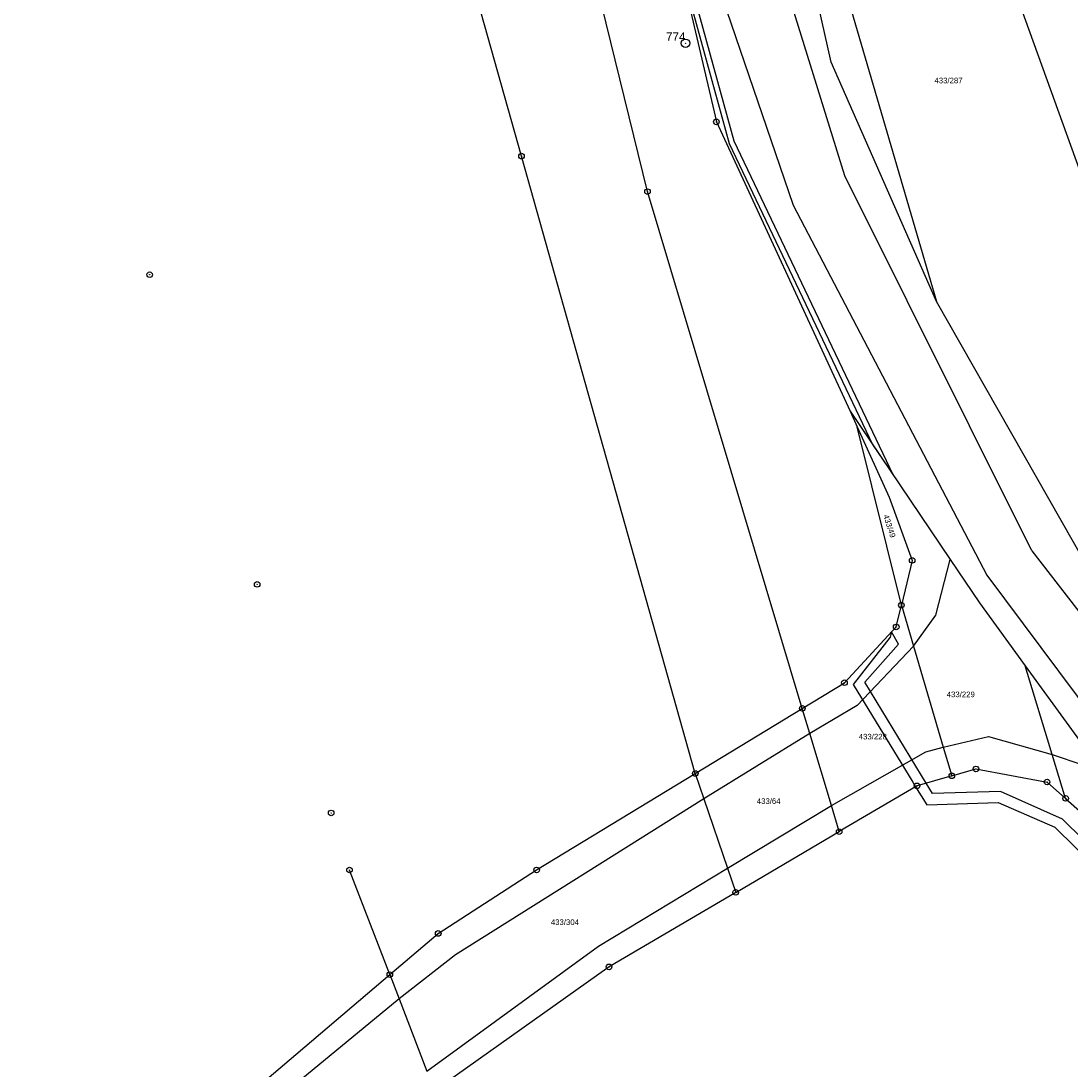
# Model space of a CAD drawing. Header units: metres. Extents: x -747283 to -746243, y -1022515 to -1021544.
# Tile 2 of 43: x -747263 to -747075, y -1022358 to -1022170. Entities that reach past the tile are written whole.
import ezdxf
from ezdxf.enums import TextEntityAlignment as Align

# ---------------------------------------------------------------- set-up
doc = ezdxf.new("R2010")
doc.units = ezdxf.units.M
doc.header["$MEASUREMENT"] = 0
for name, color, linetype in [('101', 251, 'CONTINUOUS'), ('1016', 251, 'CONTINUOUS'), ('105', 251, 'CONTINUOUS'), ('18', 251, 'CONTINUOUS'), ('21800', 251, 'CONTINUOUS'), ('21900', 251, 'CONTINUOUS'), ('21999', 251, 'CONTINUOUS'), ('23700', 251, 'CONTINUOUS')]:
    doc.layers.add(name, color=color, linetype=linetype)
doc.styles.add('Arial', font='arial.ttf', dxfattribs={"height": 1})
doc.styles.get("Standard").update_dxf_attribs({"font": 'arial.ttf'})

# ---------------------------------------------------------------- blocks, each defined once
blk = doc.blocks.new('1_01$20')
at = {"layer": '101', "linetype": 'Continuous'}
for radius in [0.75, 0.03]:
    blk.add_circle((0, 0), radius, dxfattribs=at)
blk = doc.blocks.new('1_05$21')
at = {"layer": '105', "linetype": 'Continuous'}
for radius in [0.5, 0.0303]:
    blk.add_circle((0, 0), radius, dxfattribs=at)

msp = doc.modelspace()

# ---------------------------------------------------------------- linework, layer by layer
at = {"layer": '21800'}
for p, q in [((-747115.64, -1022197.49), (-747134.07, -1022138.03)), ((-747145.93, -1022141.37), (-747124.92, -1022202.78)), ((-747082.12, -1022264.8), (-747115.64, -1022197.49)), ((-747124.92, -1022202.78), (-747090.2, -1022269.14)), ((-747082.12, -1022264.8), (-747036.02, -1022324.32)), ((-747099.3, -1022276.33), (-747096.73, -1022266.34)), ((-747090.2, -1022269.14), (-747043.56, -1022331.6)), ((-747103.34, -1022281.86), (-747099.3, -1022276.33)), ((-747103.34, -1022281.86), (-747113.45, -1022292.53)), ((-747113.45, -1022292.53), (-747121.94, -1022297.54)), ((-747121.94, -1022297.54), (-747140.94, -1022309.27)), ((-747097.98, -1022299.99), (-747089.89, -1022298.1)), ((-747089.89, -1022298.1), (-747078.44, -1022301.31)), ((-747118.07, -1022310.47), (-747101.13, -1022300.85)), ((-747101.13, -1022300.85), (-747097.98, -1022299.99)), ((-747078.44, -1022301.31), (-747073.13, -1022303.11)), ((-747140.94, -1022309.27), (-747185.53, -1022337.28)), ((-747136.71, -1022321.7), (-747118.07, -1022310.47)), ((-747159.84, -1022335.71), (-747136.71, -1022321.7)), ((-747185.53, -1022337.28), (-747195.61, -1022345.15)), ((-747190.63, -1022358.1), (-747159.84, -1022335.71)), ((-747195.61, -1022345.15), (-747227.07, -1022371.02))]:
    msp.add_line(p, q, dxfattribs=at)
at = {"layer": '21900'}
for p, q in [((-747142.49, -1022304.72), (-747173.67, -1022193.96)), ((-747123.29, -1022293.05), (-747151.06, -1022200.33)), ((-747072.38, -1022267.09), (-747099.18, -1022220.04)), ((-747114.71, -1022239.72), (-747113.44, -1022242.52)), ((-747105.5, -1022274.53), (-747113.44, -1022242.52)), ((-747142.49, -1022304.72), (-747123.29, -1022293.05)), ((-747121.94, -1022297.54), (-747123.29, -1022293.05)), ((-747135.23, -1022326.06), (-747116.67, -1022315.16)), ((-747197.29, -1022340.8), (-747204.52, -1022322.04))]:
    msp.add_line(p, q, dxfattribs=at)
for points in [[(-747151.06, -1022200.33), (-747171.72, -1022116.21), (-747186.33, -1022066.05), (-747221, -1021952.7)], [(-747173.67, -1022193.96), (-747204.57, -1022084.16), (-747242.02, -1021963.47)], [(-747170.03, -1022019.99), (-747164.76, -1022076.38), (-747138.7, -1022187.82), (-747114.71, -1022239.72)], [(-747099.18, -1022220.04), (-747118.08, -1022177.12), (-747143.73, -1022063.16)], [(-747114.71, -1022239.72), (-747096.73, -1022266.34), (-747091.48, -1022274.11), (-747083.28, -1022285.41)], [(-747113.44, -1022242.52), (-747107.71, -1022255.14), (-747103.57, -1022266.49), (-747105.5, -1022274.53)], [(-747123.29, -1022293.05), (-747115.72, -1022288.44), (-747106.43, -1022278.43), (-747105.5, -1022274.53)], [(-747105.5, -1022274.53), (-747103.34, -1022281.86), (-747097.98, -1022299.99), (-747096.46, -1022305.15)], [(-747083.28, -1022285.41), (-747067.65, -1022306.96), (-747054.88, -1022324.56)], [(-747116.67, -1022315.16), (-747118.07, -1022310.47), (-747121.94, -1022297.54)], [(-747197.29, -1022340.8), (-747188.61, -1022333.42), (-747170.95, -1022322.03), (-747142.49, -1022304.72)], [(-747096.46, -1022305.15), (-747102.69, -1022306.94), (-747116.67, -1022315.16)], [(-747096.46, -1022305.15), (-747092.13, -1022303.9), (-747079.37, -1022306.25), (-747076.04, -1022309.19)], [(-747076.04, -1022309.19), (-747054.33, -1022328.35), (-747027.64, -1022354.22)], [(-747135.23, -1022326.06), (-747157.96, -1022339.42), (-747189.26, -1022361.65)], [(-747263.47, -1022404.23), (-747229.42, -1022368.13), (-747197.29, -1022340.8)]]:
    msp.add_lwpolyline(points, dxfattribs=at)
at = {"layer": '21999'}
for points in [[(-747149.06, -1021992.59), (-747122.25, -1022070.62), (-747104.83, -1022117.24), (-747094.4, -1022138.62), (-747072.82, -1022198.48), (-747052.59, -1022263.45), (-747037.58, -1022314.16)], [(-747143.73, -1022063.16), (-747128.07, -1022119.36), (-747117.32, -1022158.1), (-747099.18, -1022220.04)], [(-747076.04, -1022309.19), (-747078.44, -1022301.31), (-747083.28, -1022285.41)], [(-747142.49, -1022304.72), (-747140.94, -1022309.27), (-747136.71, -1022321.7), (-747135.23, -1022326.06)], [(-747197.29, -1022340.8), (-747195.61, -1022345.15), (-747190.63, -1022358.1)]]:
    msp.add_lwpolyline(points, dxfattribs=at)
at = {"layer": '23700'}
for points in [[(-747145.64, -1022158.15), (-747136.42, -1022191.71), (-747110.66, -1022245.72), (-747106.97, -1022251.17), (-747135.52, -1022191.28), (-747151.53, -1022132.94), (-747145.64, -1022158.15)], [(-747102.95, -1022307.09), (-747100.95, -1022310.35), (-747088.13, -1022309.94), (-747077.98, -1022314.33), (-747041.38, -1022350.35), (-747035.39, -1022355.66), (-747033.11, -1022357.68), (-747033.04, -1022357.74), (-747031.3, -1022356.61), (-747031.37, -1022356.55), (-747033.91, -1022354.3), (-747040.05, -1022348.86), (-747076.58, -1022312.91), (-747087.7, -1022307.94), (-747099.91, -1022308.32), (-747101.04, -1022306.47), (-747101.89, -1022305.07), (-747112.08, -1022288.32), (-747106, -1022281.51), (-747107.27, -1022279.33), (-747107.54, -1022280.25), (-747114.15, -1022288.78), (-747103.46, -1022306.26), (-747102.95, -1022307.09)]]:
    msp.add_lwpolyline(points, close=True, dxfattribs=at)

# ---------------------------------------------------------------- block references
at = {"layer": '101'}
msp.add_blockref('1_01$20', (-747144.24, -1022173.71), dxfattribs=at)
at = {"layer": '105'}
for p in [(-747138.7, -1022187.82), (-747173.67, -1022193.96), (-747151.06, -1022200.33), (-747240.38, -1022215.24), (-747103.57, -1022266.49), (-747221.1, -1022270.8), (-747105.5, -1022274.53), (-747106.43, -1022278.43), (-747115.72, -1022288.44), (-747123.29, -1022293.05), (-747092.13, -1022303.9), (-747142.49, -1022304.72), (-747096.46, -1022305.15), (-747102.69, -1022306.94), (-747079.37, -1022306.25), (-747076.04, -1022309.19), (-747207.81, -1022311.8), (-747116.67, -1022315.16), (-747204.52, -1022322.04), (-747170.95, -1022322.03), (-747135.23, -1022326.06), (-747188.61, -1022333.42), (-747157.96, -1022339.42), (-747197.29, -1022340.8)]:
    msp.add_blockref('1_05$21', p, dxfattribs=at)

# ---------------------------------------------------------------- texts
at = {"layer": '1016'}
msp.add_text('774', height=1.5, dxfattribs=at).set_placement((-747144.24, -1022173.71), align=Align.BOTTOM_RIGHT)
at = {"layer": '18', "style": 'Arial'}
for s, p in [('433/287', (-747099.57, -1022181.19)), ('433/229', (-747097.37, -1022291.33)), ('433/64', (-747131.45, -1022310.48)), ('433/304', (-747168.4, -1022332.2))]:
    msp.add_text(s, height=1, dxfattribs=at).set_placement(p, align=Align.BOTTOM_LEFT)
msp.add_text('433/49', height=1, rotation=288, dxfattribs=at).set_placement((-747109.06, -1022258.55), align=Align.BOTTOM_LEFT)
msp.add_text('433/228', height=1, dxfattribs=at).set_placement((-747110.63, -1022298.11), align=Align.MIDDLE_CENTER)

doc.saveas('drawing.dxf')
